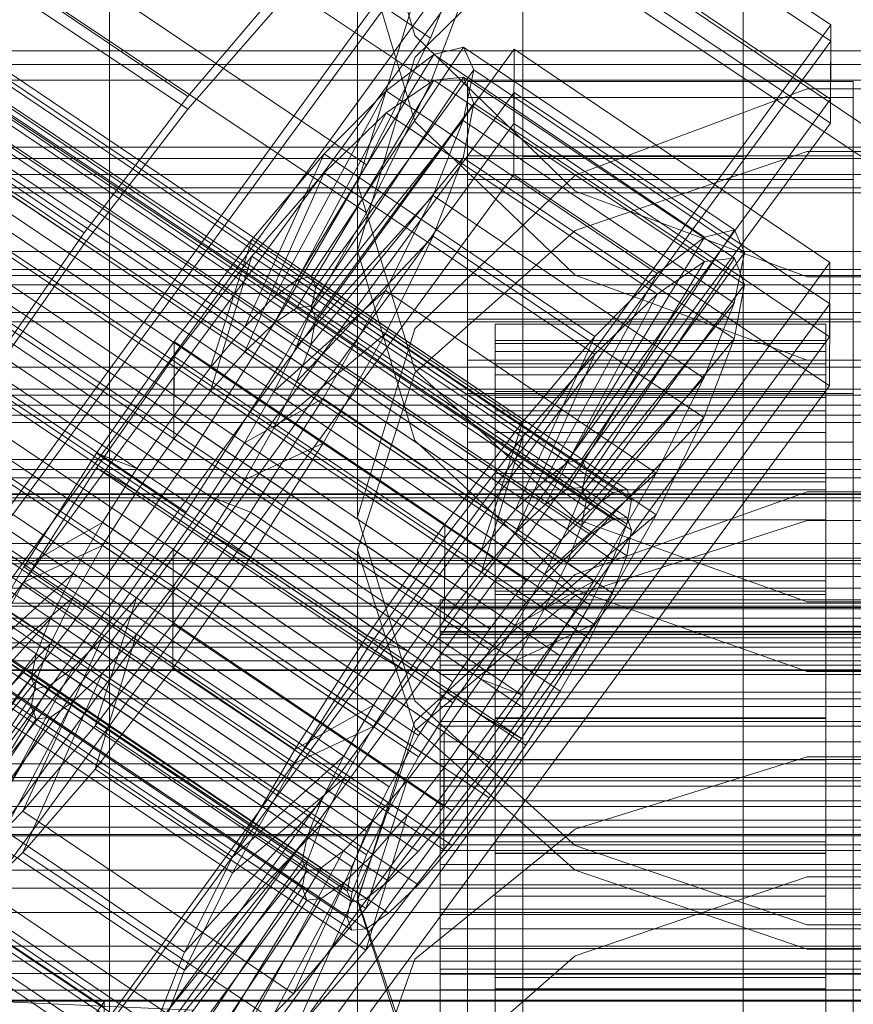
# Model space of a CAD drawing. Header units: millimetres. Extents: x -2233 to 61924, y -68080 to 6847.
# Tile 125 of 256: x -163 to -133, y -34556 to -34520. Entities that reach past the tile are written whole.
import ezdxf

# ---------------------------------------------------------------- set-up
doc = ezdxf.new("R2010")
doc.units = ezdxf.units.MM
for name, color, linetype, lineweight in [('COTAS_O', 1, 'Continuous', 0), ('COTAS_P', 1, 'Continuous', 0), ('frontal_briquetadora', 7, 'Continuous', 0), ('frontal_C01', 7, 'Continuous', 0), ('frontal_C02', 7, 'Continuous', 0), ('frontal_C03', 7, 'Continuous', 0), ('frontal_mezcladora', 7, 'Continuous', 0), ('frontal_secador', 7, 'Continuous', 0)]:
    doc.layers.add(name, color=color, linetype=linetype, lineweight=lineweight)
doc.dimstyles.new('R19_100', dxfattribs={"dimtxt": 250, "dimasz": 150, "dimexe": 150, "dimexo": 80, "dimgap": 100, "dimtad": 1, "dimtih": 1, "dimtoh": 1, "dimdsep": 46, "dimcen": 0.09, "dimadec": 0, "dimazin": 0, "dimtfac": 1, "dimtdec": 4, "dimtofl": 0, "dimtmove": 0, "dimatfit": 3, "dimfxl": 1, "dimtolj": 1, "dimtzin": 0, "dimarcsym": 0})

# ---------------------------------------------------------------- blocks, each defined once
blk = doc.blocks.new('DIM_R28_48')
at = {"layer": 'COTAS_P'}
for p, q in [((-1750, -34600), (-1600, -34555)), ((2600, -34600), (2450, -34555)), ((-1750, -35500), (-1750, -34600)), ((-1750, -34600), (2600, -34600)), ((-1750, -34600), (-1600, -34645)), ((2600, -34600), (2450, -34645)), ((2600, -35500), (2600, -34600))]:
    blk.add_line(p, q, dxfattribs=at)
blk.add_text('4350 P', height=250, dxfattribs=at).set_placement((425, -34500))
blk = doc.blocks.new('DIM_R28_50')
at = {"layer": 'COTAS_P'}
for p, q in [((1705.784, -34504.945), (1551.897, -34475.895)), ((-194.216, -34704.945), (1705.784, -34504.945)), ((1705.784, -34504.945), (1561.319, -34565.401)), ((1800, -35400), (1705.784, -34504.945)), ((-194.216, -34704.945), (-49.751, -34644.49)), ((-100, -35600), (-194.216, -34704.945)), ((-194.216, -34704.945), (-40.33, -34733.995))]:
    blk.add_line(p, q, dxfattribs=at)
blk.add_text('1910.5 P', height=250, rotation=6.009, dxfattribs=at).set_placement((745.315, -34505.495))
blk = doc.blocks.new('DIM_R28_53')
at = {"layer": 'COTAS_P'}
for p, q in [((-150, -32300), (550, -32300)), ((550, -32300), (505, -32450)), ((550, -34900), (550, -32300)), ((550, -32300), (595, -32450)), ((550, -34900), (505, -34750)), ((550, -34900), (595, -34750)), ((-150, -34900), (550, -34900))]:
    blk.add_line(p, q, dxfattribs=at)
blk.add_text('2600 P', height=250, rotation=90, dxfattribs=at).set_placement((450, -33600))
blk = doc.blocks.new('DIM_R28_55')
at = {"layer": 'COTAS_O'}
for p, q in [((-650, -33700), (50, -33700)), ((50, -33700), (5, -33850)), ((50, -34900), (50, -33700)), ((50, -33700), (95, -33850)), ((50, -34900), (5, -34750)), ((50, -34900), (95, -34750)), ((-650, -34900), (50, -34900))]:
    blk.add_line(p, q, dxfattribs=at)
blk.add_text('1200 O', height=250, rotation=90, dxfattribs=at).set_placement((-50, -34300))
blk = doc.blocks.new('DIM_R28_56')
at = {"layer": 'COTAS_O'}
for p, q in [((-650, -34200), (-500, -34155)), ((650, -34200), (500, -34155)), ((-650, -34900), (-650, -34200)), ((-650, -34200), (650, -34200)), ((-650, -34200), (-500, -34245)), ((650, -34200), (500, -34245)), ((650, -34900), (650, -34200))]:
    blk.add_line(p, q, dxfattribs=at)
blk.add_text('1300 O', height=250, dxfattribs=at).set_placement((0, -34100))
blk = doc.blocks.new('DIM_R28_61')
at = {"layer": 'COTAS_P'}
for p, q in [((-305, -34680), (395, -34680)), ((395, -34680), (350, -34830)), ((395, -36000), (395, -34680)), ((395, -34680), (440, -34830)), ((395, -36000), (350, -35850)), ((395, -36000), (440, -35850)), ((-305, -36000), (395, -36000))]:
    blk.add_line(p, q, dxfattribs=at)
blk.add_text('1320 P', height=250, rotation=90, dxfattribs=at).set_placement((295, -35340))

msp = doc.modelspace()

# ---------------------------------------------------------------- linework, layer by layer
at = {"layer": 'frontal_briquetadora'}
for p, q in [((-160, -34674), (-160, -34454.149)), ((-160, -34478.149), (-160, -34698)), ((-160, -34703.142), (-160, -34483.291)), ((-160, -34483.291), (-160, -34691.652)), ((-160, -34698.08), (-160, -34489.719)), ((-160, -34489.719), (-160, -34692.717)), ((-160, -34695.288), (-160, -34492.29)), ((-160, -34492.29), (-160, -34689.16)), ((-160, -34694.302), (-160, -34497.432)), ((-160, -34507.212), (-160, -34521.811)), ((-160, -34526.043), (-160, -34510.982)), ((-148.92, -34520.952), (-151, -34513.787)), ((-160, -34524.321), (-160, -34513.861)), ((-160, -34514.607), (-160, -34530.029)), ((-160, -34515.062), (-160, -34529.165)), ((-160, -34515.099), (-160, -34530.501)), ((-160, -34530.972), (-160, -34515.589)), ((-148.92, -34521.752), (-143.094, -34516.027)), ((-160, -34516.984), (-160, -34526.011)), ((-151, -34517.123), (-151, -34528.769)), ((-151, -34517.123), (-148.92, -34524.071)), ((-151, -34526.331), (-148.92, -34519.58)), ((-143.094, -34526.603), (-148.92, -34520.952)), ((-160, -34521.811), (-160, -34531.565)), ((-151, -34528.769), (-148.92, -34521.752)), ((-134.674, -34522.89), (-143.094, -34526.023)), ((-125.326, -34522.89), (-134.674, -34522.89)), ((-148.92, -34524.071), (-143.093, -34529.643)), ((-160, -34528.587), (-160, -34524.321)), ((-143.093, -34528.025), (-134.673, -34525.158)), ((-134.673, -34525.158), (-125.327, -34525.158)), ((-160, -34526.011), (-160, -34528.587)), ((-160, -34536.502), (-160, -34526.043)), ((-151, -34526.331), (-151, -34538.419)), ((-148.92, -34533.082), (-151, -34526.331)), ((-143.094, -34526.023), (-148.92, -34531.596)), ((-134.674, -34529.704), (-143.094, -34526.603)), ((-148.92, -34533.192), (-143.093, -34528.025)), ((-148.92, -34535.648), (-151, -34528.769)), ((-160, -34529.165), (-160, -34538.192)), ((-143.093, -34529.643), (-134.673, -34532.735)), ((-125.326, -34529.704), (-134.674, -34529.704)), ((195, -34530), (-195, -34530)), ((-160, -34530.029), (-160, -34544.797)), ((-160, -34530.501), (-160, -34545.247)), ((-160, -34545.697), (-160, -34530.972)), ((-160, -34531.565), (-160, -34534.991)), ((-148.92, -34531.596), (-151, -34538.419)), ((-134.673, -34532.735), (-125.327, -34532.735)), ((-143.093, -34538.496), (-148.92, -34533.082)), ((-151, -34539.635), (-148.92, -34533.192)), ((-143.094, -34541.066), (-148.92, -34535.648)), ((-160, -34540.768), (-160, -34536.502)), ((195, -34537), (-195, -34537)), ((-134.674, -34537.508), (-143.094, -34540.51)), ((-125.326, -34537.508), (-134.674, -34537.508)), ((-160, -34538.192), (-160, -34540.768)), ((-151, -34538.419), (-148.92, -34545.1)), ((-134.673, -34541.501), (-143.093, -34538.496)), ((-134.673, -34538.552), (-143.093, -34541.275)), ((-125.327, -34538.552), (-134.673, -34538.552)), ((-151, -34539.635), (-151, -34552.363)), ((-151, -34539.635), (-148.92, -34546.078)), ((-143.094, -34540.51), (-148.92, -34545.844)), ((-143.093, -34541.275), (-148.92, -34546.182)), ((-134.674, -34544.034), (-143.094, -34541.066)), ((-125.327, -34541.501), (-134.673, -34541.501)), ((-125.326, -34544.034), (-134.674, -34544.034)), ((-160, -34544.797), (-160, -34558.872)), ((-160, -34545.247), (-160, -34559.3)), ((-148.92, -34545.1), (-143.094, -34550.353)), ((-160, -34559.728), (-160, -34545.697)), ((-148.92, -34545.844), (-151, -34552.363)), ((-148.92, -34546.182), (-151, -34552.301)), ((-148.92, -34546.078), (-143.093, -34551.244)), ((-143.093, -34549.754), (-134.673, -34547.13)), ((-134.673, -34547.13), (-125.327, -34547.13)), ((-148.92, -34554.481), (-143.093, -34549.754)), ((-143.094, -34550.353), (-134.674, -34553.23)), ((-143.093, -34551.244), (-134.673, -34554.112)), ((-143.094, -34554.358), (-134.674, -34551.493)), ((-134.674, -34551.493), (-125.326, -34551.493)), ((-151, -34552.301), (-151, -34565.638)), ((-151, -34552.301), (-148.92, -34558.42)), ((-148.92, -34558.731), (-151, -34552.363)), ((-134.674, -34553.23), (-125.326, -34553.23)), ((-134.673, -34554.112), (-125.327, -34554.112)), ((-151, -34560.376), (-148.92, -34554.481)), ((-148.92, -34559.44), (-143.094, -34554.358))]:
    msp.add_line(p, q, dxfattribs=at)
at = {"layer": 'frontal_C01'}
for p, q in [((-355.53, -34393.324), (-141.731, -34537.552)), ((-355.017, -34393.2), (-141.218, -34537.429)), ((-354.844, -34393.587), (-141.045, -34537.815)), ((-356.348, -34393.95), (-142.549, -34538.178)), ((-355.022, -34394.456), (-141.224, -34538.685)), ((-357.415, -34395.034), (-143.617, -34539.262)), ((-355.541, -34395.751), (-141.742, -34539.979)), ((-358.659, -34396.503), (-144.861, -34540.732)), ((-332.659, -34396.708), (-148.35, -34521.042)), ((-356.363, -34397.381), (-142.565, -34541.61)), ((-146.196, -34542.486), (-359.995, -34398.258)), ((-341.461, -34398.832), (-157.152, -34523.166)), ((-357.434, -34399.237), (-143.635, -34543.465)), ((-361.332, -34400.177), (-147.533, -34544.406)), ((-358.68, -34401.191), (-144.881, -34545.419)), ((-334.981, -34401.309), (-150.672, -34525.644)), ((-362.578, -34402.132), (-148.779, -34546.36)), ((-360.017, -34403.111), (-146.218, -34547.339)), ((-363.648, -34403.987), (-149.85, -34548.216)), ((-160.922, -34528.118), (-345.231, -34403.783)), ((-361.352, -34404.865), (-147.554, -34549.093)), ((-364.471, -34405.618), (-150.672, -34549.846)), ((-362.596, -34406.335), (-148.798, -34550.563)), ((-338.003, -34406.546), (-153.694, -34530.881)), ((-364.989, -34406.912), (-151.191, -34551.14)), ((-363.664, -34407.419), (-149.865, -34551.647)), ((-365.168, -34407.782), (-151.369, -34552.01)), ((-364.995, -34408.168), (-151.196, -34552.396)), ((-364.482, -34408.044), (-150.683, -34552.273)), ((-341.52, -34412.061), (-157.211, -34536.396)), ((-345.291, -34417.479), (-160.982, -34541.814)), ((-228.298, -34459.66), (-130, -34525.972)), ((-172.809, -34550.677), (-145.277, -34512.823)), ((-145.277, -34512.823), (-133.809, -34520.559)), ((-145.289, -34515.519), (-172.821, -34553.374)), ((-133.821, -34523.256), (-145.289, -34515.519)), ((-146.887, -34517.389), (-148.35, -34521.042)), ((-157.152, -34523.166), (-153.641, -34519.019)), ((-133.809, -34520.559), (-161.341, -34558.414)), ((-133.809, -34520.559), (-133.821, -34523.256)), ((-148.35, -34521.042), (-150.672, -34525.644)), ((-172.847, -34559.305), (-145.315, -34521.451)), ((-153.199, -34529.816), (-148.226, -34521.638)), ((-152.686, -34529.692), (-147.143, -34521.377)), ((-148.226, -34521.638), (-149.953, -34522.959)), ((-147.143, -34521.377), (-148.226, -34521.638)), ((-148.226, -34521.638), (-138.396, -34528.269)), ((-147.143, -34521.377), (-137.313, -34528.008)), ((-146.777, -34522.192), (-147.143, -34521.377)), ((-145.327, -34524.147), (-145.315, -34521.451)), ((-145.315, -34521.451), (-133.847, -34529.187)), ((-152.513, -34530.078), (-146.777, -34522.192)), ((-147.155, -34524.029), (-146.777, -34522.192)), ((-146.777, -34522.192), (-136.948, -34528.823)), ((-147, -34525.318), (-147, -34522.621)), ((-147, -34522.621), (-133, -34522.621)), ((-147, -34568.844), (-147, -34522.621)), ((-133, -34522.621), (-133, -34525.318)), ((-133, -34522.621), (-133, -34568.844)), ((-154.017, -34530.441), (-149.953, -34522.959)), ((-149.953, -34522.959), (-152.207, -34525.248)), ((-149.953, -34522.959), (-140.123, -34529.59)), ((-161.353, -34561.11), (-133.821, -34523.256)), ((-160.922, -34528.118), (-157.152, -34523.166)), ((-145.327, -34524.147), (-172.859, -34562.001)), ((-152.692, -34530.948), (-147.155, -34524.029)), ((-148.249, -34526.761), (-147.155, -34524.029)), ((-147.155, -34524.029), (-137.325, -34530.66)), ((-133.859, -34531.883), (-145.327, -34524.147)), ((-155.085, -34531.526), (-152.207, -34525.248)), ((-152.207, -34525.248), (-154.833, -34528.35)), ((-152.207, -34525.248), (-142.377, -34531.879)), ((-133, -34525.318), (-147, -34525.318)), ((-147, -34525.318), (-147, -34571.54)), ((-133, -34571.54), (-133, -34525.318)), ((-150.672, -34525.644), (-153.694, -34530.881)), ((-153.21, -34532.243), (-148.249, -34526.761)), ((-149.985, -34530.203), (-148.249, -34526.761)), ((-148.249, -34526.761), (-138.419, -34533.392)), ((-164.693, -34533.535), (-160.922, -34528.118)), ((-137.313, -34528.008), (-142.856, -34536.323)), ((-138.396, -34528.269), (-137.313, -34528.008)), ((-137.313, -34528.008), (-136.948, -34528.823)), ((-154.833, -34528.35), (-157.653, -34532.053)), ((-156.329, -34532.995), (-154.833, -34528.35)), ((-154.833, -34528.35), (-145.003, -34534.981)), ((-138.396, -34528.269), (-143.369, -34536.447)), ((-140.123, -34529.59), (-138.396, -34528.269)), ((-136.948, -34528.823), (-142.683, -34536.71)), ((-136.948, -34528.823), (-137.325, -34530.66)), ((-133.847, -34529.187), (-161.379, -34567.042)), ((-133.847, -34529.187), (-133.859, -34531.883)), ((-154.017, -34530.441), (-153.199, -34529.816)), ((-153.199, -34529.816), (-152.686, -34529.692)), ((-143.369, -34536.447), (-153.199, -34529.816)), ((-142.856, -34536.323), (-152.686, -34529.692)), ((-152.686, -34529.692), (-152.513, -34530.078)), ((-140.123, -34529.59), (-144.188, -34537.073)), ((-142.377, -34531.879), (-140.123, -34529.59)), ((-154.033, -34533.873), (-149.985, -34530.203)), ((-152.513, -34530.078), (-152.692, -34530.948)), ((-142.683, -34536.71), (-152.513, -34530.078)), ((-152.246, -34534.121), (-149.985, -34530.203)), ((-149.985, -34530.203), (-140.156, -34536.834)), ((-155.085, -34531.526), (-154.017, -34530.441)), ((-144.188, -34537.073), (-154.017, -34530.441)), ((-153.694, -34530.881), (-157.211, -34536.396)), ((-152.692, -34530.948), (-153.21, -34532.243)), ((-142.862, -34537.58), (-152.692, -34530.948)), ((-137.325, -34530.66), (-142.862, -34537.58)), ((-137.325, -34530.66), (-138.419, -34533.392)), ((430, -34531.343), (-430, -34531.343)), ((-147, -34533.945), (-147, -34531.249)), ((-147, -34531.249), (-133, -34531.249)), ((-147, -34577.472), (-147, -34531.249)), ((-133, -34531.249), (-133, -34533.945)), ((-133, -34531.249), (-133, -34577.472)), ((-156.329, -34532.995), (-155.085, -34531.526)), ((-145.255, -34538.157), (-155.085, -34531.526)), ((-146, -34541.432), (-146, -34531.433)), ((-146, -34531.433), (-146, -34532.025)), ((-146, -34531.433), (-134, -34531.433)), ((-146, -34532.135), (-146, -34531.433)), ((-134, -34532.025), (-134, -34531.433)), ((-134, -34531.433), (-134, -34541.432)), ((-134, -34531.433), (-134, -34532.135)), ((-161.391, -34569.738), (-133.859, -34531.883)), ((-157.653, -34532.053), (-160.474, -34536.106)), ((-157.653, -34532.053), (-157.665, -34534.75)), ((-147.823, -34538.685), (-157.653, -34532.053)), ((-146, -34541.713), (-146, -34532.025)), ((-146, -34532.025), (-146, -34533.872)), ((-146, -34532.025), (-134, -34532.025)), ((-142.377, -34531.879), (-145.255, -34538.157)), ((-145.003, -34534.981), (-142.377, -34531.879)), ((-134, -34533.872), (-134, -34532.025)), ((-134, -34532.025), (-134, -34541.713)), ((-153.21, -34532.243), (-154.033, -34533.873)), ((-143.38, -34538.874), (-153.21, -34532.243)), ((-146, -34541.765), (-146, -34532.135)), ((-146, -34532.135), (-134, -34532.135)), ((-146, -34534.085), (-146, -34532.135)), ((-134, -34532.135), (-134, -34541.765)), ((-134, -34532.135), (-134, -34534.085)), ((-157.665, -34534.75), (-156.329, -34532.995)), ((-146.499, -34539.626), (-156.329, -34532.995)), ((-138.419, -34533.392), (-143.38, -34538.874)), ((-138.419, -34533.392), (-140.156, -34536.834)), ((-154.033, -34533.873), (-155.103, -34535.729)), ((-155.103, -34535.729), (-152.246, -34534.121)), ((-154.877, -34538.246), (-152.246, -34534.121)), ((-144.203, -34540.504), (-154.033, -34533.873)), ((-152.246, -34534.121), (-142.416, -34540.752)), ((-133, -34533.945), (-147, -34533.945)), ((-147, -34533.945), (-147, -34580.168)), ((-146, -34542.588), (-146, -34533.872)), ((-146, -34533.872), (-146, -34536.847)), ((-146, -34533.872), (-134, -34533.872)), ((-146, -34542.688), (-146, -34534.085)), ((-146, -34534.085), (-134, -34534.085)), ((-146, -34537.148), (-146, -34534.085)), ((-134, -34536.847), (-134, -34533.872)), ((-134, -34533.872), (-134, -34542.588)), ((-134, -34534.085), (-134, -34542.688)), ((-134, -34534.085), (-134, -34537.148)), ((-133, -34580.168), (-133, -34533.945)), ((-159.001, -34536.669), (-157.665, -34534.75)), ((-157.665, -34534.75), (-147.835, -34541.381)), ((-147.823, -34538.685), (-145.003, -34534.981)), ((-145.003, -34534.981), (-146.499, -34539.626)), ((-155.103, -34535.729), (-156.35, -34537.683)), ((-145.274, -34542.36), (-155.103, -34535.729)), ((430, -34536.343), (-430, -34536.343)), ((-160.474, -34536.106), (-163.105, -34540.232)), ((-159.001, -34536.669), (-160.474, -34536.106)), ((-160.474, -34536.106), (-150.644, -34542.737)), ((-142.856, -34536.323), (-143.369, -34536.447)), ((-142.683, -34536.71), (-142.856, -34536.323)), ((-157.211, -34536.396), (-160.982, -34541.814)), ((-160.247, -34538.624), (-159.001, -34536.669)), ((-149.171, -34543.301), (-159.001, -34536.669)), ((-143.369, -34536.447), (-144.188, -34537.073)), ((-146, -34543.997), (-146, -34536.847)), ((-146, -34536.847), (-146, -34540.748)), ((-146, -34536.847), (-134, -34536.847)), ((-140.156, -34536.834), (-144.203, -34540.504)), ((-142.862, -34537.58), (-142.683, -34536.71)), ((-140.156, -34536.834), (-142.416, -34540.752)), ((-134, -34540.748), (-134, -34536.847)), ((-134, -34536.847), (-134, -34543.997)), ((-146, -34544.139), (-146, -34537.148)), ((-146, -34537.148), (-134, -34537.148)), ((-146, -34541.116), (-146, -34537.148)), ((-144.188, -34537.073), (-145.255, -34538.157)), ((-134, -34537.148), (-134, -34544.139)), ((-134, -34537.148), (-134, -34541.116)), ((-156.35, -34537.683), (-157.686, -34539.603)), ((-156.35, -34537.683), (-154.877, -34538.246)), ((-146.52, -34544.314), (-156.35, -34537.683)), ((-143.38, -34538.874), (-142.862, -34537.58)), ((-142.549, -34538.178), (-141.731, -34537.552)), ((-141.731, -34537.552), (-141.218, -34537.429)), ((-141.218, -34537.429), (-141.045, -34537.815)), ((-141.045, -34537.815), (-141.224, -34538.685)), ((-157.698, -34542.299), (-154.877, -34538.246)), ((-154.877, -34538.246), (-145.047, -34544.877)), ((-145.255, -34538.157), (-146.499, -34539.626)), ((-143.617, -34539.262), (-142.549, -34538.178)), ((-160.247, -34538.624), (-163.105, -34540.232)), ((-161.318, -34540.479), (-160.247, -34538.624)), ((-150.417, -34545.255), (-160.247, -34538.624)), ((-150.644, -34542.737), (-147.823, -34538.685)), ((-147.835, -34541.381), (-147.823, -34538.685)), ((-141.224, -34538.685), (-141.742, -34539.979)), ((-144.203, -34540.504), (-143.38, -34538.874)), ((-144.861, -34540.732), (-143.617, -34539.262)), ((-157.686, -34539.603), (-159.022, -34541.357)), ((-157.686, -34539.603), (-157.698, -34542.299)), ((-147.856, -34546.234), (-157.686, -34539.603)), ((-146.499, -34539.626), (-147.835, -34541.381)), ((-163.105, -34540.232), (-165.365, -34544.149)), ((-163.105, -34540.232), (-153.275, -34546.863)), ((-141.742, -34539.979), (-142.565, -34541.61)), ((-161.318, -34540.479), (-165.365, -34544.149)), ((-162.14, -34542.11), (-161.318, -34540.479)), ((-151.488, -34547.11), (-161.318, -34540.479)), ((-145.274, -34542.36), (-144.203, -34540.504)), ((-146.196, -34542.486), (-144.861, -34540.732)), ((-146, -34545.845), (-146, -34540.748)), ((-146, -34540.748), (-146, -34545.309)), ((-146, -34540.748), (-134, -34540.748)), ((-142.416, -34540.752), (-145.274, -34542.36)), ((-142.416, -34540.752), (-145.047, -34544.877)), ((-134, -34545.309), (-134, -34540.748)), ((-134, -34540.748), (-134, -34545.845)), ((-146, -34546.019), (-146, -34541.116)), ((-146, -34541.116), (-134, -34541.116)), ((-146, -34545.72), (-146, -34541.116)), ((-134, -34541.116), (-134, -34546.019)), ((-134, -34541.116), (-134, -34545.72)), ((-159.022, -34541.357), (-160.518, -34546.002)), ((-159.022, -34541.357), (-160.266, -34542.826)), ((-149.192, -34547.988), (-159.022, -34541.357)), ((-147.835, -34541.381), (-149.171, -34543.301)), ((-148, -34541.765), (-148, -34541.432)), ((-148, -34541.432), (-148, -34541.713)), ((-148, -34541.432), (148, -34541.432)), ((-146, -34541.713), (-146, -34541.432)), ((-134, -34541.432), (-146, -34541.432)), ((-146, -34541.432), (-146, -34541.765)), ((-142.565, -34541.61), (-143.635, -34543.465)), ((-134, -34541.432), (-134, -34541.713)), ((-134, -34541.765), (-134, -34541.432)), ((-160.982, -34541.814), (-164.752, -34546.765)), ((-148, -34541.713), (-148, -34542.588)), ((-148, -34541.713), (148, -34541.713)), ((-148, -34542.688), (-148, -34541.765)), ((-148, -34541.765), (148, -34541.765)), ((-146, -34542.588), (-146, -34541.713)), ((-134, -34541.713), (-146, -34541.713)), ((-134, -34541.765), (-146, -34541.765)), ((-146, -34541.765), (-146, -34542.688)), ((-134, -34541.713), (-134, -34542.588)), ((-134, -34542.688), (-134, -34541.765)), ((-162.14, -34542.11), (-167.102, -34547.591)), ((-162.659, -34543.404), (-162.14, -34542.11)), ((-152.311, -34548.741), (-162.14, -34542.11)), ((-160.518, -34546.002), (-157.698, -34542.299)), ((-157.698, -34542.299), (-147.868, -34548.93)), ((-146.52, -34544.314), (-145.274, -34542.36)), ((-153.275, -34546.863), (-150.644, -34542.737)), ((-150.644, -34542.737), (-149.171, -34543.301)), ((-148, -34542.588), (-148, -34543.997)), ((-148, -34542.588), (148, -34542.588)), ((-148, -34544.139), (-148, -34542.688)), ((-148, -34542.688), (148, -34542.688)), ((-147.533, -34544.406), (-146.196, -34542.486)), ((-146, -34543.997), (-146, -34542.588)), ((-134, -34542.588), (-146, -34542.588)), ((-134, -34542.688), (-146, -34542.688)), ((-146, -34542.688), (-146, -34544.139)), ((-134, -34542.588), (-134, -34543.997)), ((-134, -34544.139), (-134, -34542.688)), ((-160.266, -34542.826), (-163.144, -34549.105)), ((-160.266, -34542.826), (-161.333, -34543.911)), ((-150.436, -34549.458), (-160.266, -34542.826)), ((-162.659, -34543.404), (-168.196, -34550.324)), ((-162.837, -34544.274), (-162.659, -34543.404)), ((-152.829, -34550.035), (-162.659, -34543.404)), ((-149.171, -34543.301), (-150.417, -34545.255)), ((-143.635, -34543.465), (-144.881, -34545.419)), ((-161.333, -34543.911), (-165.397, -34551.394)), ((-165.365, -34544.149), (-155.535, -34550.78)), ((-161.333, -34543.911), (-162.151, -34544.536)), ((-151.503, -34550.542), (-161.333, -34543.911)), ((-148, -34543.997), (-148, -34545.845)), ((-148, -34543.997), (148, -34543.997)), ((-148, -34546.019), (-148, -34544.139)), ((-148, -34544.139), (148, -34544.139)), ((-146, -34545.845), (-146, -34543.997)), ((-134, -34543.997), (-146, -34543.997)), ((-134, -34544.139), (-146, -34544.139)), ((-146, -34544.139), (-146, -34546.019)), ((-134, -34543.997), (-134, -34545.845)), ((-134, -34546.019), (-134, -34544.139)), ((-162.837, -34544.274), (-168.573, -34552.16)), ((-162.151, -34544.536), (-167.125, -34552.714)), ((-162.664, -34544.66), (-162.837, -34544.274)), ((-153.008, -34550.905), (-162.837, -34544.274)), ((-162.151, -34544.536), (-162.664, -34544.66)), ((-152.321, -34551.167), (-162.151, -34544.536)), ((-148.779, -34546.36), (-147.533, -34544.406)), ((-147.856, -34546.234), (-146.52, -34544.314)), ((-145.047, -34544.877), (-146.52, -34544.314)), ((-162.664, -34544.66), (-168.208, -34552.975)), ((-152.835, -34551.291), (-162.664, -34544.66)), ((-145.047, -34544.877), (-147.868, -34548.93)), ((-153.275, -34546.863), (-150.417, -34545.255)), ((-150.417, -34545.255), (-151.488, -34547.11)), ((-144.881, -34545.419), (-146.218, -34547.339)), ((-146, -34545.309), (-146, -34548.005)), ((-134, -34545.309), (-146, -34545.309)), ((-146, -34545.309), (-146, -34550.219)), ((-134, -34548.005), (-134, -34545.309)), ((-134, -34550.219), (-134, -34545.309)), ((-148, -34545.845), (-148, -34548.005)), ((-148, -34545.845), (148, -34545.845)), ((-146, -34548.2), (-146, -34545.72)), ((-146, -34545.72), (-134, -34545.72)), ((-146, -34550.644), (-146, -34545.72)), ((-146, -34548.005), (-146, -34545.845)), ((-134, -34545.845), (-146, -34545.845)), ((-134, -34545.72), (-134, -34548.2)), ((-134, -34545.72), (-134, -34550.644)), ((-134, -34545.845), (-134, -34548.005)), ((-163.144, -34549.105), (-160.518, -34546.002)), ((-160.518, -34546.002), (-150.688, -34552.634)), ((-149.192, -34547.988), (-147.856, -34546.234)), ((-148, -34548.2), (-148, -34546.019)), ((-148, -34546.019), (148, -34546.019)), ((-147.868, -34548.93), (-147.856, -34546.234)), ((-134, -34546.019), (-146, -34546.019)), ((-146, -34546.019), (-146, -34548.2)), ((-134, -34548.2), (-134, -34546.019)), ((-149.85, -34548.216), (-148.779, -34546.36)), ((-155.535, -34550.78), (-153.275, -34546.863)), ((-155.535, -34550.78), (-151.488, -34547.11)), ((-151.488, -34547.11), (-152.311, -34548.741)), ((-146.218, -34547.339), (-147.554, -34549.093)), ((-167.102, -34547.591), (-157.272, -34554.223)), ((-150.688, -34552.634), (-149.192, -34547.988)), ((-150.436, -34549.458), (-149.192, -34547.988)), ((-148, -34548.005), (-148, -34550.331)), ((148, -34548.005), (-148, -34548.005)), ((-146, -34548.005), (-134, -34548.005)), ((-146, -34550.331), (-146, -34548.005)), ((-134, -34548.005), (-134, -34550.331)), ((-171.658, -34548.291), (-160.19, -34556.028)), ((-150.672, -34549.846), (-149.85, -34548.216)), ((-148, -34550.532), (-148, -34548.2)), ((-148, -34548.2), (148, -34548.2)), ((-134, -34548.2), (-146, -34548.2)), ((-146, -34548.2), (-146, -34550.532)), ((-134, -34550.532), (-134, -34548.2)), ((-157.272, -34554.223), (-152.311, -34548.741)), ((-152.311, -34548.741), (-152.829, -34550.035)), ((-165.397, -34551.394), (-163.144, -34549.105)), ((-163.144, -34549.105), (-153.314, -34555.736)), ((-147.868, -34548.93), (-150.688, -34552.634)), ((-147.554, -34549.093), (-148.798, -34550.563)), ((-153.314, -34555.736), (-150.436, -34549.458)), ((-151.503, -34550.542), (-150.436, -34549.458)), ((-151.191, -34551.14), (-150.672, -34549.846)), ((-158.366, -34556.955), (-152.829, -34550.035)), ((-152.829, -34550.035), (-153.008, -34550.905)), ((-146, -34550.331), (-146, -34550.219)), ((-146, -34550.219), (-146, -34555.143)), ((-146, -34550.219), (-134, -34550.219)), ((-134, -34555.143), (-134, -34550.219)), ((-134, -34550.219), (-134, -34550.331)), ((-168.196, -34550.324), (-158.366, -34556.955)), ((-155.567, -34558.025), (-151.503, -34550.542)), ((-152.321, -34551.167), (-151.503, -34550.542)), ((-148.798, -34550.563), (-149.865, -34551.647)), ((-148, -34550.331), (-148, -34552.664)), ((-148, -34550.331), (148, -34550.331)), ((-148, -34552.858), (-148, -34550.532)), ((-148, -34550.532), (148, -34550.532)), ((-146, -34552.664), (-146, -34550.331)), ((-134, -34550.331), (-146, -34550.331)), ((-146, -34550.532), (-146, -34550.644)), ((-134, -34550.532), (-146, -34550.532)), ((-146, -34550.532), (-146, -34552.858)), ((-134, -34550.331), (-134, -34552.664)), ((-134, -34550.644), (-134, -34550.532)), ((-134, -34552.858), (-134, -34550.532)), ((-158.743, -34558.791), (-153.008, -34550.905)), ((-157.272, -34554.223), (-155.535, -34550.78)), ((-153.008, -34550.905), (-152.835, -34551.291)), ((-146, -34550.644), (-134, -34550.644)), ((-146, -34555.554), (-146, -34550.644)), ((-134, -34550.644), (-134, -34555.554)), ((-158.378, -34559.607), (-152.835, -34551.291)), ((-157.295, -34559.345), (-152.321, -34551.167)), ((-152.835, -34551.291), (-152.321, -34551.167)), ((-151.369, -34552.01), (-151.191, -34551.14)), ((-165.397, -34551.394), (-155.567, -34558.025)), ((-149.865, -34551.647), (-150.683, -34552.273)), ((-151.196, -34552.396), (-151.369, -34552.01)), ((-168.573, -34552.16), (-158.743, -34558.791)), ((-150.683, -34552.273), (-151.196, -34552.396)), ((-167.125, -34552.714), (-157.295, -34559.345)), ((-150.688, -34552.634), (-153.314, -34555.736)), ((-148, -34552.664), (-148, -34554.844)), ((-148, -34552.664), (148, -34552.664)), ((-146, -34554.844), (-146, -34552.664)), ((-146, -34552.664), (-146, -34555.143)), ((-134, -34552.664), (-146, -34552.664)), ((-134, -34555.143), (-134, -34552.664)), ((-134, -34552.664), (-134, -34554.844)), ((-148, -34555.019), (-148, -34552.858)), ((-148, -34552.858), (148, -34552.858)), ((-146, -34552.858), (-146, -34555.554)), ((-134, -34552.858), (-146, -34552.858)), ((-146, -34552.858), (-146, -34555.019)), ((-134, -34555.554), (-134, -34552.858)), ((-134, -34555.019), (-134, -34552.858)), ((-158.366, -34556.955), (-157.272, -34554.223)), ((-148, -34554.844), (-148, -34556.724)), ((-148, -34554.844), (148, -34554.844)), ((-146, -34556.724), (-146, -34554.844)), ((-146, -34554.844), (-146, -34559.747)), ((-134, -34554.844), (-146, -34554.844)), ((-134, -34559.747), (-134, -34554.844)), ((-134, -34554.844), (-134, -34556.724)), ((-148, -34556.866), (-148, -34555.019)), ((-148, -34555.019), (148, -34555.019)), ((-146, -34555.019), (-146, -34560.115)), ((-134, -34555.019), (-146, -34555.019)), ((-146, -34555.019), (-146, -34556.866)), ((-146, -34555.143), (-146, -34559.747)), ((-146, -34555.143), (-134, -34555.143)), ((-134, -34560.115), (-134, -34555.019)), ((-134, -34556.866), (-134, -34555.019)), ((-134, -34559.747), (-134, -34555.143)), ((-174.943, -34555.534), (-156.962, -34556.333)), ((-146, -34555.554), (-134, -34555.554)), ((-146, -34560.115), (-146, -34555.554)), ((-134, -34555.554), (-134, -34560.115)), ((-153.314, -34555.736), (-155.567, -34558.025)), ((-160.19, -34556.028), (-165.926, -34563.914)), ((-160.19, -34556.028), (-160.247, -34568.969))]:
    msp.add_line(p, q, dxfattribs=at)
at = {"layer": 'frontal_C02'}
for p, q in [((-355.53, -34395.528), (-141.731, -34538.504)), ((-355.017, -34395.472), (-141.218, -34538.448)), ((-356.348, -34396.091), (-142.549, -34539.066)), ((-354.844, -34395.927), (-141.045, -34538.902)), ((-355.022, -34396.861), (-141.224, -34539.836)), ((-357.415, -34397.122), (-143.617, -34540.097)), ((-355.541, -34398.211), (-141.742, -34541.186)), ((-358.659, -34398.55), (-144.861, -34541.526)), ((-332.659, -34399.413), (-148.35, -34522.667)), ((-356.363, -34399.884), (-142.565, -34542.86)), ((-146.196, -34543.255), (-359.995, -34400.28)), ((-341.461, -34400.371), (-157.152, -34523.626)), ((-357.434, -34401.768), (-143.635, -34544.743)), ((-361.332, -34402.192), (-147.533, -34545.168)), ((-358.68, -34403.733), (-144.881, -34546.708)), ((-362.578, -34404.157), (-148.779, -34547.132)), ((-334.981, -34404.136), (-150.672, -34527.39)), ((-160.922, -34528.507), (-345.231, -34405.252)), ((-360.017, -34405.645), (-146.218, -34548.62)), ((-363.648, -34406.04), (-149.85, -34549.016)), ((-361.352, -34407.374), (-147.554, -34550.35)), ((-364.471, -34407.714), (-150.672, -34550.689)), ((-364.989, -34409.064), (-151.191, -34552.039)), ((-362.596, -34408.803), (-148.798, -34551.779)), ((-338.003, -34409.451), (-153.694, -34532.706)), ((-365.168, -34409.998), (-151.369, -34552.973)), ((-363.664, -34409.834), (-149.865, -34552.809)), ((-364.995, -34410.452), (-151.196, -34553.428)), ((-364.482, -34410.397), (-150.683, -34553.372)), ((-341.52, -34414.996), (-157.211, -34538.251)), ((-345.291, -34420.393), (-160.982, -34543.648)), ((-228.298, -34461.426), (-130, -34527.162)), ((-172.809, -34551.005), (-145.277, -34513.482)), ((-145.277, -34513.482), (-133.809, -34521.151)), ((-145.289, -34516.463), (-172.821, -34553.985)), ((-133.821, -34524.132), (-145.289, -34516.463)), ((-146.887, -34518.858), (-148.35, -34522.667)), ((-157.152, -34523.626), (-153.641, -34519.593)), ((-133.809, -34521.151), (-161.341, -34558.674)), ((-133.809, -34521.151), (-133.821, -34524.132)), ((-153.199, -34530.834), (-148.226, -34522.574)), ((-152.686, -34530.779), (-147.143, -34522.456)), ((-148.35, -34522.667), (-150.672, -34527.39)), ((-148.226, -34522.574), (-149.953, -34523.762)), ((-147.143, -34522.456), (-148.226, -34522.574)), ((-148.226, -34522.574), (-138.396, -34529.148)), ((-147.143, -34522.456), (-137.313, -34529.03)), ((-146.777, -34523.416), (-147.143, -34522.456)), ((-172.847, -34560.542), (-145.315, -34523.02)), ((-145.327, -34526), (-145.315, -34523.02)), ((-145.315, -34523.02), (-133.847, -34530.689)), ((-152.513, -34531.233), (-146.777, -34523.416)), ((-147.155, -34525.388), (-146.777, -34523.416)), ((-147, -34526.174), (-147, -34523.194)), ((-147, -34523.194), (-133, -34523.194)), ((-147, -34569.012), (-147, -34523.194)), ((-146.777, -34523.416), (-136.948, -34529.989)), ((-133, -34523.194), (-133, -34526.174)), ((-133, -34523.194), (-133, -34569.012)), ((-160.922, -34528.507), (-157.152, -34523.626)), ((-154.017, -34531.397), (-149.953, -34523.762)), ((-149.953, -34523.762), (-152.207, -34525.938)), ((-149.953, -34523.762), (-140.123, -34530.335)), ((-161.353, -34561.654), (-133.821, -34524.132)), ((-152.692, -34532.167), (-147.155, -34525.388)), ((-148.249, -34528.237), (-147.155, -34525.388)), ((-147.155, -34525.388), (-137.325, -34531.961)), ((-155.085, -34532.428), (-152.207, -34525.938)), ((-152.207, -34525.938), (-154.833, -34528.954)), ((-152.207, -34525.938), (-142.377, -34532.512)), ((-145.327, -34526), (-172.859, -34563.523)), ((-133, -34526.174), (-147, -34526.174)), ((-147, -34526.174), (-147, -34571.993)), ((-133.859, -34533.669), (-145.327, -34526)), ((-133, -34571.993), (-133, -34526.174)), ((-150.672, -34527.39), (-153.694, -34532.706)), ((-153.21, -34533.517), (-148.249, -34528.237)), ((-149.985, -34531.77), (-148.249, -34528.237)), ((-148.249, -34528.237), (-138.419, -34534.811)), ((-164.693, -34533.904), (-160.922, -34528.507)), ((-154.833, -34528.954), (-157.653, -34532.606)), ((-156.329, -34533.857), (-154.833, -34528.954)), ((-154.833, -34528.954), (-145.003, -34535.528)), ((-138.396, -34529.148), (-143.369, -34537.408)), ((-137.313, -34529.03), (-142.856, -34537.352)), ((-140.123, -34530.335), (-138.396, -34529.148)), ((-138.396, -34529.148), (-137.313, -34529.03)), ((-137.313, -34529.03), (-136.948, -34529.989)), ((-136.948, -34529.989), (-142.683, -34537.807)), ((-136.948, -34529.989), (-137.325, -34531.961)), ((-140.123, -34530.335), (-144.188, -34537.97)), ((-142.377, -34532.512), (-140.123, -34530.335)), ((-133.847, -34530.689), (-161.379, -34568.211)), ((-154.017, -34531.397), (-153.199, -34530.834)), ((-153.199, -34530.834), (-152.686, -34530.779)), ((-143.369, -34537.408), (-153.199, -34530.834)), ((-142.856, -34537.352), (-152.686, -34530.779)), ((-152.686, -34530.779), (-152.513, -34531.233)), ((-133.847, -34530.689), (-133.859, -34533.669)), ((-152.513, -34531.233), (-152.692, -34532.167)), ((-142.683, -34537.807), (-152.513, -34531.233)), ((-155.085, -34532.428), (-154.017, -34531.397)), ((-144.188, -34537.97), (-154.017, -34531.397)), ((-154.033, -34535.19), (-149.985, -34531.77)), ((-152.246, -34535.746), (-149.985, -34531.77)), ((-149.985, -34531.77), (-140.156, -34538.344)), ((-137.325, -34531.961), (-142.862, -34538.741)), ((-137.325, -34531.961), (-138.419, -34534.811)), ((-152.692, -34532.167), (-153.21, -34533.517)), ((-142.862, -34538.741), (-152.692, -34532.167)), ((-157.653, -34532.606), (-160.474, -34536.643)), ((-157.653, -34532.606), (-157.665, -34535.586)), ((-147.823, -34539.179), (-157.653, -34532.606)), ((-153.694, -34532.706), (-157.211, -34538.251)), ((-156.329, -34533.857), (-155.085, -34532.428)), ((-145.255, -34539.001), (-155.085, -34532.428)), ((-147, -34535.712), (-147, -34532.731)), ((-147, -34532.731), (-133, -34532.731)), ((-147, -34578.55), (-147, -34532.731)), ((-146, -34542.415), (-146, -34532.423)), ((-146, -34532.423), (-146, -34532.869)), ((-146, -34532.423), (-134, -34532.423)), ((-146, -34533.271), (-146, -34532.423)), ((-142.377, -34532.512), (-145.255, -34539.001)), ((-145.003, -34535.528), (-142.377, -34532.512)), ((-134, -34532.869), (-134, -34532.423)), ((-134, -34532.423), (-134, -34542.415)), ((-134, -34532.423), (-134, -34533.271)), ((-133, -34532.731), (-133, -34535.712)), ((-133, -34532.731), (-133, -34578.55)), ((-146, -34542.626), (-146, -34532.869)), ((-146, -34532.869), (-146, -34534.579)), ((-146, -34532.869), (-134, -34532.869)), ((-134, -34534.579), (-134, -34532.869)), ((-134, -34532.869), (-134, -34542.626)), ((-146, -34542.817), (-146, -34533.271)), ((-146, -34533.271), (-134, -34533.271)), ((-146, -34535.355), (-146, -34533.271)), ((-134, -34533.271), (-134, -34542.817)), ((-134, -34533.271), (-134, -34535.355)), ((-161.391, -34571.192), (-133.859, -34533.669)), ((-153.21, -34533.517), (-154.033, -34535.19)), ((-143.38, -34540.09), (-153.21, -34533.517)), ((-157.665, -34535.586), (-156.329, -34533.857)), ((-146.499, -34540.43), (-156.329, -34533.857)), ((-146, -34543.436), (-146, -34534.579)), ((-146, -34534.579), (-146, -34537.435)), ((-146, -34534.579), (-134, -34534.579)), ((-138.419, -34534.811), (-143.38, -34540.09)), ((-138.419, -34534.811), (-140.156, -34538.344)), ((-134, -34537.435), (-134, -34534.579)), ((-134, -34534.579), (-134, -34543.436)), ((-154.033, -34535.19), (-155.103, -34537.074)), ((-144.203, -34541.764), (-154.033, -34535.19)), ((-159.001, -34537.498), (-157.665, -34535.586)), ((-157.665, -34535.586), (-147.835, -34542.16)), ((-147.823, -34539.179), (-145.003, -34535.528)), ((-145.003, -34535.528), (-146.499, -34540.43)), ((-146, -34543.804), (-146, -34535.355)), ((-146, -34535.355), (-134, -34535.355)), ((-146, -34538.532), (-146, -34535.355)), ((-134, -34535.355), (-134, -34543.804)), ((-134, -34535.355), (-134, -34538.532)), ((-155.103, -34537.074), (-152.246, -34535.746)), ((-154.877, -34539.894), (-152.246, -34535.746)), ((-152.246, -34535.746), (-142.416, -34542.32)), ((-133, -34535.712), (-147, -34535.712)), ((-147, -34535.712), (-147, -34581.53)), ((-133, -34581.53), (-133, -34535.712)), ((-160.474, -34536.643), (-163.105, -34540.791)), ((-159.001, -34537.498), (-160.474, -34536.643)), ((-160.474, -34536.643), (-150.644, -34543.216)), ((-155.103, -34537.074), (-156.35, -34539.039)), ((-145.274, -34543.647), (-155.103, -34537.074)), ((-143.369, -34537.408), (-144.188, -34537.97)), ((-142.856, -34537.352), (-143.369, -34537.408)), ((-142.683, -34537.807), (-142.856, -34537.352)), ((-160.247, -34539.463), (-159.001, -34537.498)), ((-149.171, -34544.072), (-159.001, -34537.498)), ((-146, -34544.789), (-146, -34537.435)), ((-146, -34537.435), (-146, -34541.243)), ((-146, -34537.435), (-134, -34537.435)), ((-134, -34541.243), (-134, -34537.435)), ((-134, -34537.435), (-134, -34544.789)), ((-144.188, -34537.97), (-145.255, -34539.001)), ((-142.862, -34538.741), (-142.683, -34537.807)), ((-157.211, -34538.251), (-160.982, -34543.648)), ((-140.156, -34538.344), (-144.203, -34541.764)), ((-140.156, -34538.344), (-142.416, -34542.32)), ((-141.731, -34538.504), (-141.218, -34538.448)), ((-141.218, -34538.448), (-141.045, -34538.902)), ((-146, -34545.309), (-146, -34538.532)), ((-146, -34538.532), (-134, -34538.532)), ((-146, -34542.587), (-146, -34538.532)), ((-143.38, -34540.09), (-142.862, -34538.741)), ((-142.549, -34539.066), (-141.731, -34538.504)), ((-134, -34538.532), (-134, -34545.309)), ((-134, -34538.532), (-134, -34542.587)), ((-156.35, -34539.039), (-157.686, -34540.951)), ((-156.35, -34539.039), (-154.877, -34539.894)), ((-146.52, -34545.612), (-156.35, -34539.039)), ((-150.644, -34543.216), (-147.823, -34539.179)), ((-147.835, -34542.16), (-147.823, -34539.179)), ((-145.255, -34539.001), (-146.499, -34540.43)), ((-143.617, -34540.097), (-142.549, -34539.066)), ((-141.045, -34538.902), (-141.224, -34539.836)), ((-160.247, -34539.463), (-163.105, -34540.791)), ((-161.318, -34541.347), (-160.247, -34539.463)), ((-150.417, -34546.037), (-160.247, -34539.463)), ((-157.698, -34543.932), (-154.877, -34539.894)), ((-154.877, -34539.894), (-145.047, -34546.468)), ((-141.224, -34539.836), (-141.742, -34541.186)), ((-144.861, -34541.526), (-143.617, -34540.097)), ((-144.203, -34541.764), (-143.38, -34540.09)), ((-146.499, -34540.43), (-147.835, -34542.16)), ((-163.105, -34540.791), (-165.365, -34544.767)), ((-163.105, -34540.791), (-153.275, -34547.364)), ((-157.686, -34540.951), (-159.022, -34542.68)), ((-157.686, -34540.951), (-157.698, -34543.932)), ((-147.856, -34547.525), (-157.686, -34540.951)), ((-161.318, -34541.347), (-165.365, -34544.767)), ((-162.14, -34543.02), (-161.318, -34541.347)), ((-151.488, -34547.92), (-161.318, -34541.347)), ((-146, -34546.593), (-146, -34541.243)), ((-146, -34541.243), (-146, -34545.745)), ((-146, -34541.243), (-134, -34541.243)), ((-141.742, -34541.186), (-142.565, -34542.86)), ((-134, -34545.745), (-134, -34541.243)), ((-134, -34541.243), (-134, -34546.593)), ((-146.196, -34543.255), (-144.861, -34541.526)), ((-145.274, -34543.647), (-144.203, -34541.764)), ((-147.835, -34542.16), (-149.171, -34544.072)), ((-148, -34542.817), (-148, -34542.415)), ((-148, -34542.415), (-148, -34542.626)), ((-148, -34542.415), (148, -34542.415)), ((-146, -34542.626), (-146, -34542.415)), ((-134, -34542.415), (-146, -34542.415)), ((-146, -34542.415), (-146, -34542.817)), ((-142.416, -34542.32), (-145.274, -34543.647)), ((-142.416, -34542.32), (-145.047, -34546.468)), ((-134, -34542.415), (-134, -34542.626)), ((-134, -34542.817), (-134, -34542.415)), ((-159.022, -34542.68), (-160.518, -34547.583)), ((-159.022, -34542.68), (-160.266, -34544.109)), ((-149.192, -34549.254), (-159.022, -34542.68)), ((-148, -34542.626), (-148, -34543.436)), ((-148, -34542.626), (148, -34542.626)), ((-146, -34547.23), (-146, -34542.587)), ((-146, -34542.587), (-134, -34542.587)), ((-146, -34547.244), (-146, -34542.587)), ((-146, -34543.436), (-146, -34542.626)), ((-134, -34542.626), (-146, -34542.626)), ((-134, -34542.587), (-134, -34547.23)), ((-134, -34542.587), (-134, -34547.244)), ((-134, -34542.626), (-134, -34543.436)), ((-162.14, -34543.02), (-167.102, -34548.3)), ((-162.659, -34544.37), (-162.14, -34543.02)), ((-152.311, -34549.594), (-162.14, -34543.02)), ((-148, -34543.804), (-148, -34542.817)), ((-148, -34542.817), (148, -34542.817)), ((-134, -34542.817), (-146, -34542.817)), ((-146, -34542.817), (-146, -34543.804)), ((-142.565, -34542.86), (-143.635, -34544.743)), ((-134, -34543.804), (-134, -34542.817)), ((-153.275, -34547.364), (-150.644, -34543.216)), ((-150.644, -34543.216), (-149.171, -34544.072)), ((-148, -34543.436), (-148, -34544.789)), ((-148, -34543.436), (148, -34543.436)), ((-147.533, -34545.168), (-146.196, -34543.255)), ((-146, -34544.789), (-146, -34543.436)), ((-134, -34543.436), (-146, -34543.436)), ((-134, -34543.436), (-134, -34544.789)), ((-160.982, -34543.648), (-164.752, -34548.529)), ((-148, -34545.309), (-148, -34543.804)), ((-148, -34543.804), (148, -34543.804)), ((-146.52, -34545.612), (-145.274, -34543.647)), ((-134, -34543.804), (-146, -34543.804)), ((-146, -34543.804), (-146, -34545.309)), ((-134, -34545.309), (-134, -34543.804)), ((-160.266, -34544.109), (-163.144, -34550.599)), ((-160.266, -34544.109), (-161.333, -34545.14)), ((-160.518, -34547.583), (-157.698, -34543.932)), ((-150.436, -34550.683), (-160.266, -34544.109)), ((-157.698, -34543.932), (-147.868, -34550.505)), ((-149.171, -34544.072), (-150.417, -34546.037)), ((-162.659, -34544.37), (-168.196, -34551.149)), ((-162.837, -34545.304), (-162.659, -34544.37)), ((-152.829, -34550.944), (-162.659, -34544.37)), ((-165.365, -34544.767), (-155.535, -34551.34)), ((-148, -34544.789), (-148, -34546.593)), ((-148, -34544.789), (148, -34544.789)), ((-146, -34546.593), (-146, -34544.789)), ((-134, -34544.789), (-146, -34544.789)), ((-143.635, -34544.743), (-144.881, -34546.708)), ((-134, -34544.789), (-134, -34546.593)), ((-161.333, -34545.14), (-165.397, -34552.775)), ((-161.333, -34545.14), (-162.151, -34545.703)), ((-151.503, -34551.714), (-161.333, -34545.14)), ((-148.779, -34547.132), (-147.533, -34545.168)), ((-162.837, -34545.304), (-168.573, -34553.121)), ((-162.664, -34545.759), (-162.837, -34545.304)), ((-153.008, -34551.878), (-162.837, -34545.304)), ((-148, -34547.23), (-148, -34545.309)), ((-148, -34545.309), (148, -34545.309)), ((-147.856, -34547.525), (-146.52, -34545.612)), ((-145.047, -34546.468), (-146.52, -34545.612)), ((-134, -34545.309), (-146, -34545.309)), ((-146, -34545.309), (-146, -34547.23)), ((-134, -34547.23), (-134, -34545.309)), ((-162.664, -34545.759), (-168.208, -34554.081)), ((-162.151, -34545.703), (-167.125, -34553.963)), ((-162.151, -34545.703), (-162.664, -34545.759)), ((-152.835, -34552.332), (-162.664, -34545.759)), ((-152.321, -34552.276), (-162.151, -34545.703)), ((-146, -34545.745), (-146, -34548.725)), ((-134, -34545.745), (-146, -34545.745)), ((-146, -34545.745), (-146, -34550.632)), ((-134, -34548.725), (-134, -34545.745)), ((-134, -34550.632), (-134, -34545.745)), ((-153.275, -34547.364), (-150.417, -34546.037)), ((-150.417, -34546.037), (-151.488, -34547.92)), ((-148, -34546.593), (-148, -34548.725)), ((-148, -34546.593), (148, -34546.593)), ((-145.047, -34546.468), (-147.868, -34550.505)), ((-144.881, -34546.708), (-146.218, -34548.62)), ((-146, -34548.725), (-146, -34546.593)), ((-134, -34546.593), (-146, -34546.593)), ((-134, -34546.593), (-134, -34548.725)), ((-155.535, -34551.34), (-153.275, -34547.364)), ((-149.85, -34549.016), (-148.779, -34547.132)), ((-148, -34549.435), (-148, -34547.23)), ((-148, -34547.23), (148, -34547.23)), ((-134, -34547.23), (-146, -34547.23)), ((-146, -34547.23), (-146, -34549.435)), ((-146, -34549.435), (-146, -34547.244)), ((-146, -34547.244), (-134, -34547.244)), ((-146, -34552.184), (-146, -34547.244)), ((-134, -34549.435), (-134, -34547.23)), ((-134, -34547.244), (-134, -34549.435)), ((-134, -34547.244), (-134, -34552.184)), ((-163.144, -34550.599), (-160.518, -34547.583)), ((-160.518, -34547.583), (-150.688, -34554.156)), ((-149.192, -34549.254), (-147.856, -34547.525)), ((-147.868, -34550.505), (-147.856, -34547.525)), ((-155.535, -34551.34), (-151.488, -34547.92)), ((-151.488, -34547.92), (-152.311, -34549.594)), ((-167.102, -34548.3), (-157.272, -34554.873)), ((-171.658, -34548.547), (-160.19, -34556.216)), ((-148, -34548.725), (-148, -34551.04)), ((148, -34548.725), (-148, -34548.725)), ((-146.218, -34548.62), (-147.554, -34550.35)), ((-146, -34548.725), (-134, -34548.725)), ((-146, -34551.04), (-146, -34548.725)), ((-134, -34548.725), (-134, -34551.04)), ((-150.672, -34550.689), (-149.85, -34549.016)), ((-150.688, -34554.156), (-149.192, -34549.254)), ((-150.436, -34550.683), (-149.192, -34549.254)), ((-148, -34551.775), (-148, -34549.435)), ((-148, -34549.435), (148, -34549.435)), ((-134, -34549.435), (-146, -34549.435)), ((-146, -34549.435), (-146, -34551.775)), ((-134, -34551.775), (-134, -34549.435)), ((-157.272, -34554.873), (-152.311, -34549.594)), ((-152.311, -34549.594), (-152.829, -34550.944)), ((-165.397, -34552.775), (-163.144, -34550.599)), ((-163.144, -34550.599), (-153.314, -34557.173)), ((-147.868, -34550.505), (-150.688, -34554.156)), ((-147.554, -34550.35), (-148.798, -34551.779)), ((-146, -34551.04), (-146, -34550.632)), ((-146, -34550.632), (-146, -34555.571)), ((-146, -34550.632), (-134, -34550.632)), ((-134, -34555.571), (-134, -34550.632)), ((-134, -34550.632), (-134, -34551.04)), ((-158.366, -34557.723), (-152.829, -34550.944)), ((-153.314, -34557.173), (-150.436, -34550.683)), ((-152.829, -34550.944), (-153.008, -34551.878)), ((-151.503, -34551.714), (-150.436, -34550.683)), ((-151.191, -34552.039), (-150.672, -34550.689)), ((-168.196, -34551.149), (-158.366, -34557.723)), ((-157.272, -34554.873), (-155.535, -34551.34)), ((-148, -34551.04), (-148, -34553.38)), ((-148, -34551.04), (148, -34551.04)), ((-146, -34553.38), (-146, -34551.04)), ((-134, -34551.04), (-146, -34551.04)), ((-134, -34551.04), (-134, -34553.38)), ((-155.567, -34559.349), (-151.503, -34551.714)), ((-152.321, -34552.276), (-151.503, -34551.714)), ((-158.743, -34559.695), (-153.008, -34551.878)), ((-153.008, -34551.878), (-152.835, -34552.332)), ((-151.369, -34552.973), (-151.191, -34552.039)), ((-148.798, -34551.779), (-149.865, -34552.809)), ((-148, -34554.09), (-148, -34551.775)), ((-148, -34551.775), (148, -34551.775)), ((-146, -34551.775), (-146, -34552.184)), ((-134, -34551.775), (-146, -34551.775)), ((-146, -34551.775), (-146, -34554.09)), ((-134, -34552.184), (-134, -34551.775)), ((-134, -34554.09), (-134, -34551.775)), ((-158.378, -34560.654), (-152.835, -34552.332)), ((-157.295, -34560.536), (-152.321, -34552.276)), ((-152.835, -34552.332), (-152.321, -34552.276)), ((-146, -34552.184), (-134, -34552.184)), ((-146, -34557.071), (-146, -34552.184)), ((-134, -34552.184), (-134, -34557.071)), ((-165.397, -34552.775), (-155.567, -34559.349)), ((-151.196, -34553.428), (-151.369, -34552.973)), ((-149.865, -34552.809), (-150.683, -34553.372)), ((-150.683, -34553.372), (-151.196, -34553.428)), ((-148, -34553.38), (-148, -34555.585)), ((-148, -34553.38), (148, -34553.38)), ((-146, -34555.585), (-146, -34553.38)), ((-146, -34553.38), (-146, -34555.571)), ((-134, -34553.38), (-146, -34553.38)), ((-134, -34555.571), (-134, -34553.38)), ((-134, -34553.38), (-134, -34555.585)), ((-150.688, -34554.156), (-153.314, -34557.173)), ((-148, -34556.222), (-148, -34554.09)), ((-148, -34554.09), (148, -34554.09)), ((-146, -34554.09), (-146, -34557.071)), ((-134, -34554.09), (-146, -34554.09)), ((-146, -34554.09), (-146, -34556.222)), ((-134, -34557.071), (-134, -34554.09)), ((-134, -34556.222), (-134, -34554.09)), ((-158.366, -34557.723), (-157.272, -34554.873)), ((-148, -34555.585), (-148, -34557.506)), ((-148, -34555.585), (148, -34555.585)), ((-146, -34555.571), (-146, -34560.228)), ((-146, -34555.571), (-134, -34555.571)), ((-146, -34557.506), (-146, -34555.585)), ((-146, -34555.585), (-146, -34560.228)), ((-134, -34555.585), (-146, -34555.585)), ((-134, -34560.228), (-134, -34555.571)), ((-134, -34560.228), (-134, -34555.585)), ((-134, -34555.585), (-134, -34557.506))]:
    msp.add_line(p, q, dxfattribs=at)
at = {"layer": 'frontal_C03'}
for p, q in [((1250, -34521.511), (-1250, -34521.511)), ((-1250, -34522.568), (1250, -34522.568)), ((1250, -34525.42), (-1250, -34525.42)), ((1250, -34526.478), (-1250, -34526.478)), ((1250, -34528.785), (-1250, -34528.785)), ((1250, -34529.439), (-1250, -34529.439)), ((1250, -34530.32), (-1250, -34530.32)), ((-1250, -34532.986), (1250, -34532.986)), ((-1250, -34533.783), (1250, -34533.783)), ((-1250, -34534.368), (1250, -34534.368)), ((-1250, -34536.706), (1250, -34536.706)), ((-1250, -34537.835), (1250, -34537.835)), ((1250, -34540.126), (-1250, -34540.126)), ((1250, -34541.008), (-1250, -34541.008)), ((-1250, -34541.554), (1250, -34541.554)), ((1250, -34541.661), (-1250, -34541.661)), ((-1250, -34543.151), (1250, -34543.151)), ((1250, -34543.969), (-1250, -34543.969)), ((-1250, -34545.026), (1250, -34545.026)), ((1250, -34547.878), (-1250, -34547.878)), ((-1250, -34547.998), (1250, -34547.998)), ((1250, -34548.935), (-1250, -34548.935)), ((-1250, -34549.954), (1250, -34549.954)), ((1250, -34551.243), (-1250, -34551.243)), ((1250, -34551.896), (-1250, -34551.896)), ((1250, -34552.778), (-1250, -34552.778)), ((-1250, -34555.598), (1250, -34555.598)), ((-1268, -34555.971), (1268, -34555.971))]:
    msp.add_line(p, q, dxfattribs=at)
at = {"layer": 'frontal_mezcladora'}
for p, q in [((-160, -34535), (-160, -34450)), ((-145, -34525.346), (-145, -34470.534)), ((-137, -34525.346), (-137, -34470.534)), ((-145, -34590), (-145, -34525.346)), ((-145, -34525.346), (-137, -34525.346)), ((-137, -34590), (-137, -34525.346)), ((-315, -34535), (315, -34535)), ((-240, -34535), (-160, -34535)), ((-420, -34542.102), (240, -34542.102))]:
    msp.add_line(p, q, dxfattribs=at)
at = {"layer": 'frontal_secador'}
for p, q in [((-1250, -34522), (1250, -34522)), ((-1250, -34525), (1250, -34525)), ((1250, -34526), (-1250, -34526)), ((-1250, -34526.659), (1250, -34526.659)), ((1250, -34529.659), (-1250, -34529.659)), ((-1250, -34531), (1250, -34531)), ((1250, -34534), (-1250, -34534)), ((-1250, -34534.728), (1250, -34534.728)), ((-1250, -34537.588), (1250, -34537.588)), ((1250, -34537.611), (-1250, -34537.611)), ((1250, -34537.728), (-1250, -34537.728)), ((-1250, -34539.387), (1250, -34539.387)), ((1250, -34539.918), (-1250, -34539.918)), ((-1250, -34540), (1250, -34540)), ((1250, -34540.588), (-1250, -34540.588)), ((1250, -34542.387), (-1250, -34542.387)), ((1250, -34543), (-1250, -34543)), ((-1250, -34543.65), (1250, -34543.65)), ((1250, -34544), (-1250, -34544)), ((1250, -34547.382), (-1250, -34547.382)), ((-1250, -34548), (1250, -34548)), ((1250, -34549.689), (-1250, -34549.689)), ((-1250, -34550), (1250, -34550)), ((1250, -34554), (-1250, -34554)), ((1250, -34554.545), (-1250, -34554.545)), ((-1250, -34555), (1250, -34555)), ((1250, -34556), (-1250, -34556))]:
    msp.add_line(p, q, dxfattribs=at)

# ---------------------------------------------------------------- dimensions: what is measured, and where the dimension line sits
at = {"layer": 'COTAS_O'}
for p2, distance, picture, middle in [((-650, -33700), -700, 'DIM_R28_55', (50, -34300)), ((650, -34900), 700, 'DIM_R28_56', (0, -34200))]:
    dim = msp.add_aligned_dim(p1=(-650, -34900), p2=p2, distance=distance, text='<> O', dimstyle='R19_100', dxfattribs=at)
    dim.commit()
    dim.dimension.update_dxf_attribs({"geometry": picture, "text_midpoint": middle})
at = {"layer": 'COTAS_P'}
for p1, p2, distance, picture, middle in [((-150, -34900), (-150, -32300), -700, 'DIM_R28_53', (550, -33600)), ((-100, -35600), (1800, -35400), 900, 'DIM_R28_50', (755.784, -34604.945)), ((-1750, -35500), (2600, -35500), 900, 'DIM_R28_48', (425, -34600)), ((-305, -36000), (-305, -34680), -700, 'DIM_R28_61', (395, -35340))]:
    dim = msp.add_aligned_dim(p1=p1, p2=p2, distance=distance, text='<> P', dimstyle='R19_100', dxfattribs=at)
    dim.commit()
    dim.dimension.update_dxf_attribs({"geometry": picture, "text_midpoint": middle})

doc.saveas('drawing.dxf')
